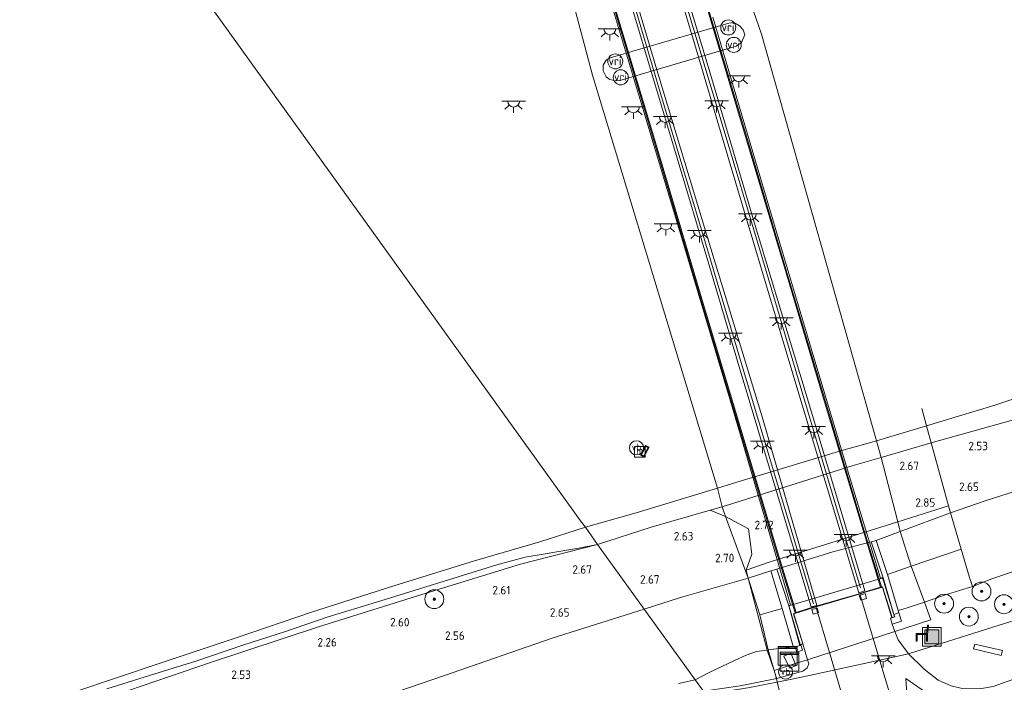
# Model space of a CAD drawing. Extents: x 130905 to 137824, y 412333 to 417928.
# Tile 249 of 256: x 136286 to 136494, y 416242 to 416383. Entities that reach past the tile are written whole.
import ezdxf
from ezdxf.enums import TextEntityAlignment as Align
from ezdxf.lldxf.tags import DXFTag

# ---------------------------------------------------------------- set-up
doc = ezdxf.new("R2010")
doc.units = 0
for name, color, linetype, lineweight in [('B-ME-BV-GELEIDECONSTRUCTIE_GELEIDERAIL-G', 210, 'BV-GELEIDERAIL', 18), ('B-ME-GR-BOOM-S', 90, 'Continuous', 25), ('B-ME-GR-GRAS-GV', 60, 'Continuous', 13), ('B-ME-GW-TALUD_KRUIN-G', 90, 'Continuous', 18), ('B-ME-GW-TALUD_TEEN-G', 90, 'Continuous', 18), ('B-ME-IE-KUNSTOBJECT-GV', 7, 'Continuous', 18), ('B-ME-IE-MEUBILAIR_WATERWEGMEUBILAIR-S', 150, 'Continuous', 25), ('B-ME-IE-MEUBILAIR_WEGMEUBILAIR-S', 7, 'Continuous', 25), ('B-ME-IE-MEUBILAIR_WEGMEUBILAIR_PARKEERMAATREGEL-G', 7, 'Continuous', 18), ('B-ME-IE-TERREINAFSCHEIDING_KUNSTMATIG_HEKWERK-G', 20, 'IE-TERREINAFSCHEIDING-KUNSTMATIG', 18), ('B-ME-IE-TERREINAFSCHEIDING_KUNSTMATIG_MUUR-G', 90, 'IE-TERREINAFSCHEIDING-KUNSTMATIG-DICHT', 18), ('B-ME-IE-TERREINAFSCHEIDING_KUNSTMATIG_MUUR-GV', 90, 'Continuous', 18), ('B-ME-KL-DATA-S', 90, 'Continuous', 25), ('B-ME-KL-ET_LS_OV_LICHTPUNT-S', 190, 'Continuous', 25), ('B-ME-KW-KUNSTWERK_BRUG-GV', 170, 'Continuous', 18), ('B-ME-KW-KUNSTWERK_LANDHOOFD-GV', 170, 'Continuous', 18), ('B-ME-KW-KUNSTWERK_PIJLER-GV', 170, 'Continuous', 18), ('B-ME-OB-BEKLEDING_STEEN-GV', 30, 'Continuous', 18), ('B-ME-OB-OEVERVOORZIENING-G', 7, 'Continuous', 18), ('B-ME-OG-WATER_RIVIER-GV', 130, 'Continuous', 18), ('B-ME-OG-WEG_TRAP-GV', 7, 'Continuous', 18), ('B-ME-VH-VERHARDING_ASFALT-GV', 252, 'Continuous', 18), ('B-ME-VH-VERHARDING_BETON-GV', 252, 'Continuous', 18), ('B-ME-VH-VERHARDING_TEGEL-GV', 252, 'Continuous', 18), ('B-ME-VW-VRI-S', 160, 'Continuous', 25), ('B-ME-WH-WINTERBED-G', 150, 'WH-WINTERBED', 18), ('X-XX-AL-HOOGTELABEL-S', 7, 'Continuous', 25)]:
    doc.layers.add(name, color=color, linetype=linetype, lineweight=lineweight)
doc.styles.add('NLCS-ISO', font='NLCS-ISO.ttf')
doc.styles.add('NLCS-ISO-ANNOTATIVE-T18', font='NLCS-ISO.ttf', dxfattribs={"height": 1.8})
doc.styles.get("Standard").update_dxf_attribs({"font": 'arial.ttf'})
doc.linetypes.add('BV-GELEIDERAIL', pattern='A,10,-3,[108,NLCS.SHX,S=1,R=0,X=0,Y=0],-3', length=16)
doc.linetypes.add('IE-TERREINAFSCHEIDING-KUNSTMATIG', pattern='A,4,[82,NLCS.SHX,S=0.75,R=90,X=0,Y=0],4,-2', length=10)
doc.linetypes.add('IE-TERREINAFSCHEIDING-KUNSTMATIG-DICHT', pattern='A,8,-1,[82,NLCS.SHX,S=0.75,R=90,X=0,Y=0],-1', length=10)
tags = doc.linetypes.add('WH-WINTERBED', pattern='A,6,-3.5,["WB",Standard,S=1.8,R=0,X=-1.5,Y=-0.9],-3.5,6,-3.5,6,-3.5,6,-3.5,6,-3.5', length=51).pattern_tags.tags
tags[6] = DXFTag(74, 10)

# ---------------------------------------------------------------- blocks, each defined once
blk = doc.blocks.new('SAL-HOOGTELABEL-SO')
at = {"color": 0, "linetype": 'ByBlock', "lineweight": -2, "style": 'NLCS-ISO-ANNOTATIVE-T18'}
blk.add_attdef('HOOGTE', text='', height=1.8, dxfattribs=at).set_placement((2.79, 0), align=Align.RIGHT)
blk = doc.blocks.new('SIE-WEG_ZITBANK-SO')
at = {"color": 0, "linetype": 'ByBlock', "lineweight": 18}
blk.add_lwpolyline([(-0.91, -1.63), (-0.91, -0.2), (1.09, -0.2), (1.09, -1.63), (1.29, -1.63), (1.29, -0.21), (1.54, 1.78), (1.33, 1.78), (1.11, 0), (-1.11, 0), (-1.11, -1.63)], close=True, dxfattribs=at)
blk = doc.blocks.new('SGR-BOOM_01-SO')
at = {"linetype": 'ByBlock', "lineweight": 18}
h = blk.add_hatch(color=0, dxfattribs=at)
h.dxf.hatch_style = 1
edge = h.paths.add_edge_path()
edge.add_arc((0, 0), 0.25, 0, 360)
at = {"color": 0, "linetype": 'ByBlock', "lineweight": 18}
for radius in [2, 0.25]:
    blk.add_circle((0, 0), radius, dxfattribs=at)
blk = doc.blocks.new('SKL-DATA_KAST-SO')
at = {"color": 0, "linetype": 'ByBlock', "lineweight": 18}
for points in [[(-2, 2), (2, 2), (2, 1.68), (-2, 1.68)], [(-2, 1.52), (2, 1.52), (2, -2), (-2, -2)]]:
    blk.add_lwpolyline(points, close=True, dxfattribs=at)
blk = doc.blocks.new('SIE-WEG_AFVALBAK-SO')
at = {"linetype": 'ByBlock', "lineweight": 18}
h = blk.add_hatch(color=0, dxfattribs=at)
h.dxf.hatch_style = 1
h.paths.add_polyline_path([(-1.5, -1.5), (1.5, -1.5), (1.5, 1.5), (-1.5, 1.5)])
at = {"color": 0, "linetype": 'ByBlock', "lineweight": 18}
for points in [[(-2, -2), (2, -2), (2, 2), (-2, 2)], [(-1.5, -1.5), (1.5, -1.5), (1.5, 1.5), (-1.5, 1.5)]]:
    blk.add_lwpolyline(points, close=True, dxfattribs=at)
blk = doc.blocks.new('SIE-WATER_MEERPAAL-SO')
at = {"color": 0, "linetype": 'ByBlock', "lineweight": 18}
blk.add_lwpolyline([(-1.12, -1.12), (1.12, -1.12), (1.12, 1.12), (-1.12, 1.12)], close=True, dxfattribs=at)
at = {"color": 0, "linetype": 'ByBlock', "lineweight": 18, "style": 'NLCS-ISO'}
blk.add_text('m', height=1.5, dxfattribs=at).set_placement((0, 0.28), align=Align.MIDDLE_CENTER)
blk = doc.blocks.new('SKL-ET_OV_LICHTPUNT-SO')
at = {"color": 0, "linetype": 'ByBlock', "lineweight": 18}
for points in [[(-1.25, 0), (-2.5, 0)], [(1.25, 0), (2.5, 0)], [(-0.92, -0.85), (-1.83, -1.7)], [(0, -1.25), (0, -2.5)], [(0.92, -0.85), (1.83, -1.7)]]:
    blk.add_lwpolyline(points, dxfattribs=at)
blk.add_lwpolyline([(0, 0), (1.25, 0, -1), (-1.25, 0)], format="xyb", close=True, dxfattribs=at)
blk = doc.blocks.new('SIE-WEG_PAAL_VERKEERSBORD-SO')
at = {"color": 0, "linetype": 'ByBlock', "lineweight": 18}
blk.add_circle((0, 0), 1.5, dxfattribs=at)
at = {"color": 0, "linetype": 'ByBlock', "lineweight": 18, "style": 'NLCS-ISO'}
blk.add_text('vb', height=1.5, dxfattribs=at).set_placement((0, 0.13), align=Align.MIDDLE_CENTER)
blk = doc.blocks.new('SKL-VRI_PAAL-SO')
at = {"lineweight": 18}
blk.add_circle((0, 0), 1.59, dxfattribs=at)
at = {"lineweight": 18, "style": 'NLCS-ISO'}
blk.add_text('vri', height=1.8, dxfattribs=at).set_placement((-0.06, 0.08), align=Align.MIDDLE_CENTER)

msp = doc.modelspace()

# ---------------------------------------------------------------- linework, layer by layer
at = {"layer": 'B-ME-BV-GELEIDECONSTRUCTIE_GELEIDERAIL-G'}
for points in [[(136463.555, 416261.135, 11.752), (136466.397, 416251.684, 11.764)], [(136454.255, 416258.465, 11.764), (136457.169, 416248.712, 11.764)], [(136466.397, 416251.684, 11.764), (136467.981, 416246.223, 11.689), (136470.93, 416236.463, 11.677), (136474.462, 416224.861, 11.689), (136478.23, 416212.128, 11.677), (136481.681, 416200.351, 11.677)], [(136457.169, 416248.712, 11.764), (136462.811, 416229.607, 11.577), (136466.599, 416216.6, 11.627), (136470.694, 416202.495, 11.639), (136472.255, 416196.955, 11.602)]]:
    msp.add_polyline3d(points, dxfattribs=at)
at = {"layer": 'B-ME-GR-GRAS-GV'}
for points in [[(136502.91, 416284.909, 2.999), (136490.329, 416280.904, 3.034), (136482.745, 416278.259, 2.996), (136482.336, 416279.78, 2.862), (136478.62, 416293.101, 2.413), (136495.587, 416297.829, 2.525)], [(136508.679, 416270.168, 9.375), (136491.481, 416264.3, 9.915), (136487.38, 416262.669, 9.853), (136486.766, 416264.632, 9.433), (136484.995, 416270.591, 6.978), (136482.745, 416278.259, 2.996), (136490.329, 416280.904, 3.034), (136502.91, 416284.909, 2.999)], [(136304.176, 416241.009, 1.814), (136313.234, 416243.881, 1.89), (136323.003, 416246.893, 1.746), (136333.182, 416250.345, 1.74), (136341.809, 416253.069, 1.541), (136350.996, 416256.266, 1.839), (136361.273, 416259.401, 1.539), (136386.751, 416267.3, 1.505), (136392.72, 416268.899, 1.615), (136404.112, 416270.84, 2.277), (136408.047, 416271.579, 2.539), (136391.73, 416267.432, 2.226), (136370.86, 416260.99, 2.076), (136348.993, 416254.151, 2.014), (136326.091, 416246.582, 2.014), (136305.831, 416239.701, 2.026)], [(136305.831, 416239.701, 2.026), (136326.091, 416246.582, 2.014), (136348.993, 416254.151, 2.014), (136370.86, 416260.99, 2.076), (136391.73, 416267.432, 2.226), (136408.047, 416271.579, 2.539), (136417.913, 416257.901, 2.963), (136398.398, 416251.743, 2.697), (136375.646, 416243.842, 2.635), (136350.347, 416235.176, 2.666)], [(136496.963, 416243.374, 10.25), (136491.781, 416241.558, 10.36), (136488.854, 416241.034, 10.485), (136485.207, 416241.111, 10.496), (136482.884, 416241.652, 10.587), (136480.161, 416242.877, 10.587), (136477.191, 416245.215, 10.718), (136473.887, 416248.423, 10.768), (136471.672, 416251.435, 10.919), (136470.991, 416253.164, 10.93), (136478.575, 416255.607, 10.576), (136477.253, 416259.404, 10.358), (136481.878, 416260.981, 10.158), (136487.38, 416262.669, 9.853), (136491.481, 416264.3, 9.915), (136508.679, 416270.168, 9.375)], [(136350.347, 416235.176, 2.666), (136375.646, 416243.842, 2.635), (136398.398, 416251.743, 2.697), (136417.913, 416257.901, 2.963), (136428.678, 416242.922, 9.651), (136425.14, 416242.144, 9.41)], [(136425.14, 416242.144, 9.41), (136428.678, 416242.922, 9.651), (136430.447, 416240.508, 9.816)], [(136494.295, 416228.486, 10.241), (136490.338, 416222.291, 10.346), (136487.816, 416214.759, 10.299), (136485.713, 416205.863, 10.431), (136485.109, 416201.627, 10.568), (136481.263, 416200.195, 10.805), (136478.808, 416208.739, 10.828), (136476.827, 416215.732, 10.731), (136478.198, 416217.57, 10.798), (136475.237, 416227.816, 10.8), (136472.639, 416234.263, 10.742), (136473.602, 416238.875, 10.785), (136473.306, 416243.21, 10.822), (136477.453, 416240.292, 10.742), (136480.054, 416238.829, 10.68), (136484.589, 416237.605, 10.685), (136487.635, 416237.446, 10.667), (136491.146, 416237.806, 10.59), (136493.836, 416238.334, 10.532), (136497.343, 416239.606, 10.272)]]:
    msp.add_polyline3d(points, dxfattribs=at)
for points in [[(136482.336, 416279.78, 2.862), (136471.564, 416276.405, 2.927), (136468.058, 416290.038, 2.466), (136478.62, 416293.101, 2.413)], [(136444.551, 416267.943, 3.09), (136439.479, 416266.134, 3.066), (136440.694, 416269.528, 2.89), (136439.983, 416274.906, 2.703), (136435.154, 416277.528, 2.706), (136434.423, 416279.532, 2.641), (136462.174, 416288.333, 2.466), (136468.058, 416290.038, 2.466), (136471.564, 416276.405, 2.927)], [(136434.423, 416279.532, 2.641), (136435.154, 416277.528, 2.706), (136431.892, 416278.83, 2.59)], [(136482.745, 416278.259, 2.996), (136472.091, 416274.354, 2.988), (136471.564, 416276.405, 2.927), (136482.336, 416279.78, 2.862)], [(136425.626, 416260.351, 2.961), (136417.913, 416257.901, 2.963), (136408.047, 416271.579, 2.539), (136419.361, 416275.256, 2.518), (136431.892, 416278.83, 2.59), (136435.154, 416277.528, 2.706), (136439.926, 416264.453, 3.128)], [(136439.479, 416266.134, 3.066), (136439.926, 416264.453, 3.128), (136435.154, 416277.528, 2.706), (136439.983, 416274.906, 2.703), (136440.694, 416269.528, 2.89)], [(136444.71, 416265.996, 3.246), (136439.926, 416264.453, 3.128), (136439.479, 416266.134, 3.066), (136444.551, 416267.943, 3.09), (136471.564, 416276.405, 2.927), (136472.091, 416274.354, 2.988), (136467.046, 416272.429, 2.988), (136465.989, 416272.132, 3.008), (136457.839, 416270.067, 3.053), (136445.959, 416266.345, 3.166)], [(136481.878, 416260.981, 10.158), (136477.253, 416259.404, 10.358), (136474.409, 416267.028, 6.909), (136484.995, 416270.591, 6.978), (136486.766, 416264.632, 9.433), (136487.38, 416262.669, 9.853)], [(136473.396, 416258.138, 10.566), (136471.652, 416257.62, 10.808), (136469.401, 416265.256, 6.909), (136474.409, 416267.028, 6.909), (136477.253, 416259.404, 10.358)], [(136431.644, 416244.509, 9.44), (136428.678, 416242.922, 9.651), (136417.913, 416257.901, 2.963), (136425.626, 416260.351, 2.961), (136439.926, 416264.453, 3.128), (136443.911, 416249.231, 10.457), (136441.689, 416248.903, 10.127), (136439.49, 416248.184, 9.864), (136436.993, 416247.016, 9.589)], [(136444.187, 416249.27, 10.489), (136443.911, 416249.231, 10.457), (136439.926, 416264.453, 3.128), (136442.403, 416256.711, 6.768)], [(136447.521, 416249.746, 10.869), (136444.187, 416249.27, 10.489), (136442.403, 416256.711, 6.768), (136447.082, 416258.045, 6.643), (136449.436, 416250.074, 10.602), (136448.916, 416249.971, 10.78)], [(136478.575, 416255.607, 10.576), (136470.991, 416253.164, 10.93), (136470.366, 416254.749, 10.94), (136472.357, 416255.354, 10.849), (136471.793, 416257.09, 10.826), (136471.652, 416257.62, 10.808), (136473.396, 416258.138, 10.566), (136477.253, 416259.404, 10.358)], [(136451.52, 416250.538, 10.871), (136452.483, 416247.202, 10.828), (136449.874, 416246.362, 10.791), (136448.966, 416248.584, 10.766), (136447.476, 416247.918, 10.778), (136448.43, 416245.897, 10.77), (136445.39, 416244.918, 10.726), (136444.187, 416249.27, 10.489), (136447.521, 416249.746, 10.869), (136448.916, 416249.971, 10.78), (136449.436, 416250.074, 10.602), (136449.902, 416249.932, 10.739), (136450.22, 416248.815, 10.807), (136451.443, 416249.246, 10.839), (136451.06, 416250.373, 10.836)], [(136487.637, 416249.478, 10.352), (136493.439, 416248.096, 10.352), (136493.781, 416249.155, 10.352), (136487.891, 416250.471, 10.352)], [(136438.196, 416241.67, 9.88), (136430.447, 416240.508, 9.816), (136428.678, 416242.922, 9.651), (136431.644, 416244.509, 9.44), (136436.993, 416247.016, 9.589), (136439.49, 416248.184, 9.864), (136441.689, 416248.903, 10.127), (136443.911, 416249.231, 10.457), (136445.39, 416244.918, 10.726), (136445.798, 416243.742, 10.682), (136445.971, 416243.213, 10.507)], [(136444.187, 416249.27, 10.489), (136445.39, 416244.918, 10.726), (136443.911, 416249.231, 10.457)], [(136452.405, 416245.482, 10.739), (136451.501, 416244.776, 10.718), (136445.971, 416243.213, 10.507), (136445.798, 416243.742, 10.682), (136445.39, 416244.918, 10.726), (136448.43, 416245.897, 10.77), (136448.708, 416245.38, 10.77), (136450.05, 416246.003, 10.77), (136449.874, 416246.362, 10.791), (136452.483, 416247.202, 10.828), (136452.733, 416246.334, 10.798)]]:
    msp.add_polyline3d(points, close=True, dxfattribs=at)
at = {"layer": 'B-ME-GW-TALUD_KRUIN-G'}
for points in [[(136487.38, 416262.669, 9.853), (136491.481, 416264.3, 9.915), (136508.679, 416270.168, 9.375), (136527.486, 416276.394, 8.814), (136544.902, 416281.814, 8.34), (136562.443, 416287.111, 7.815), (136581.582, 416292.679, 7.554), (136595.495, 416296.663, 7.386), (136608.177, 416299.889, 7.338), (136621.794, 416303.175, 7.304), (136645.961, 416308.786, 7.293), (136672.231, 416314.853, 7.221), (136689.992, 416318.9, 6.891), (136711.708, 416324.216, 6.999), (136729.101, 416328.304, 6.96), (136755.765, 416334.477, 7.049), (136783.241, 416340.583, 7.041), (136805.777, 416345.58, 7.049), (136811.711, 416346.939, 6.942)], [(136516.828, 416304.544, 2.43), (136513.892, 416303.609, 2.503), (136505.27, 416300.836, 2.511), (136495.587, 416297.829, 2.525), (136478.62, 416293.101, 2.413), (136468.058, 416290.038, 2.466)], [(136434.423, 416279.532, 2.641), (136462.174, 416288.333, 2.466), (136468.058, 416290.038, 2.466)], [(136408.047, 416271.579, 2.539), (136419.361, 416275.256, 2.518), (136431.892, 416278.83, 2.59), (136434.423, 416279.532, 2.641)], [(136408.047, 416271.579, 2.539), (136391.73, 416267.432, 2.226), (136370.86, 416260.99, 2.076), (136348.993, 416254.151, 2.014), (136326.091, 416246.582, 2.014), (136305.831, 416239.701, 2.026), (136283.828, 416232.03, 1.939), (136259.571, 416223.578, 1.901), (136239.897, 416216.13, 2.051), (136228.308, 416211.812, 2.039), (136205.787, 416203.647, 2.026), (136180.963, 416194.683, 2.026), (136157.476, 416185.939, 2.014), (136132.899, 416176.755, 2.089), (136113.245, 416168.981, 2.189), (136088.694, 416159.215, 2.139), (136066.414, 416149.61, 2.014), (136052.128, 416143.263, 1.976)], [(136487.38, 416262.669, 9.853), (136481.878, 416260.981, 10.158), (136477.253, 416259.404, 10.358)], [(136477.253, 416259.404, 10.358), (136473.396, 416258.138, 10.566), (136471.652, 416257.62, 10.808)], [(136443.911, 416249.231, 10.457), (136444.187, 416249.27, 10.489), (136447.521, 416249.746, 10.869), (136448.916, 416249.971, 10.78), (136449.436, 416250.074, 10.602)], [(136443.911, 416249.231, 10.457), (136441.689, 416248.903, 10.127), (136439.49, 416248.184, 9.864), (136436.993, 416247.016, 9.589), (136431.644, 416244.509, 9.44), (136428.678, 416242.922, 9.651)], [(136428.678, 416242.922, 9.651), (136425.14, 416242.144, 9.41)]]:
    msp.add_polyline3d(points, dxfattribs=at)
at = {"layer": 'B-ME-GW-TALUD_TEEN-G'}
for points in [[(136754.224, 416346.445, 3.197), (136749.737, 416346.012, 2.998), (136745.595, 416345.253, 2.932), (136735.125, 416343.737, 2.973), (136711.999, 416338.219, 2.932), (136689.87, 416332.976, 2.988), (136670.567, 416328.461, 2.949), (136652.784, 416324.355, 3.039), (136636.756, 416320.874, 2.946), (136620.694, 416317.159, 3.03), (136603.662, 416312.984, 2.973), (136587.313, 416308.864, 2.994), (136576.13, 416306.296, 2.905), (136562.13, 416302.043, 2.944), (136544.425, 416296.188, 2.874), (136526.854, 416291.209, 2.952), (136516.263, 416288.334, 2.958), (136502.91, 416284.909, 2.999), (136490.329, 416280.904, 3.034), (136482.745, 416278.259, 2.996)], [(136472.091, 416274.354, 2.988), (136482.745, 416278.259, 2.996)], [(136467.046, 416272.429, 2.988), (136472.091, 416274.354, 2.988)], [(136465.989, 416272.132, 3.008), (136457.839, 416270.067, 3.053), (136445.959, 416266.345, 3.166)], [(136439.926, 416264.453, 3.128), (136425.626, 416260.351, 2.961), (136417.913, 416257.901, 2.963)], [(136439.926, 416264.453, 3.128), (136444.71, 416265.996, 3.246)], [(136417.913, 416257.901, 2.963), (136398.398, 416251.743, 2.697), (136375.646, 416243.842, 2.635), (136350.347, 416235.176, 2.666), (136321.415, 416224.995, 2.73), (136299.778, 416218.055, 2.751), (136278.394, 416210.417, 2.771), (136268.6, 416206.904, 2.721), (136246.849, 416199.081, 2.684), (136217.18, 416188.829, 2.691), (136189.523, 416179.007, 2.651), (136166.103, 416169.681, 2.647), (136139.702, 416159.988, 2.57), (136119.483, 416151.788, 2.553), (136088.71, 416139.397, 2.63), (136069.269, 416132.637, 2.536), (136062.25, 416129.991, 2.598)]]:
    msp.add_polyline3d(points, dxfattribs=at)
at = {"layer": 'B-ME-IE-KUNSTOBJECT-GV'}
msp.add_polyline3d([(136493.781, 416249.155, 10.352), (136493.439, 416248.096, 10.352), (136487.637, 416249.478, 10.352), (136487.891, 416250.471, 10.352)], close=True, dxfattribs=at)
at = {"layer": 'B-ME-IE-MEUBILAIR_WEGMEUBILAIR_PARKEERMAATREGEL-G'}
msp.add_polyline3d([(136445.798, 416243.742, 10.682), (136446.481, 416240.758, 10.552)], dxfattribs=at)
at = {"layer": 'B-ME-IE-TERREINAFSCHEIDING_KUNSTMATIG_HEKWERK-G'}
for points in [[(136310.962, 416788.766, 8.788), (136316.747, 416769.249, 8.963), (136321.788, 416752.374, 9.1), (136327.092, 416734.606, 9.4), (136335.99, 416704.643, 9.676), (136345.151, 416673.903, 10.025), (136353.789, 416645.174, 10.288), (136361.482, 416619.387, 10.538), (136369.142, 416593.611, 10.8), (136377.154, 416566.874, 10.913), (136385.199, 416539.954, 11.038), (136393.733, 416511.147, 11.238), (136401.011, 416486.858, 11.376), (136409.218, 416459.195, 11.538), (136419.002, 416426.178, 11.65), (136428.018, 416396.613, 11.313), (136432.227, 416382.563, 11.313), (136439.57, 416358.023, 11.238), (136448.127, 416329.17, 11.201), (136456.084, 416302.547, 10.988), (136464.217, 416275.388, 10.976), (136468.13, 416262.633, 11.04)], [(136292.685, 416783.336, 8.837), (136298.47, 416763.819, 9.012), (136303.512, 416746.943, 9.15), (136308.816, 416729.176, 9.449), (136317.713, 416699.213, 9.724), (136326.875, 416668.472, 10.074), (136335.513, 416639.744, 10.337), (136343.206, 416613.957, 10.587), (136350.865, 416588.181, 10.85), (136358.878, 416561.443, 10.962), (136366.922, 416534.524, 11.087), (136375.457, 416505.717, 11.287), (136382.735, 416481.428, 11.424), (136390.942, 416453.765, 11.587), (136400.726, 416420.747, 11.7), (136409.742, 416391.182, 11.362), (136413.95, 416377.133, 11.362), (136421.294, 416352.592, 11.287), (136429.851, 416323.74, 11.25), (136437.808, 416297.117, 11.037), (136445.941, 416269.956, 11.024), (136449.866, 416257.115, 11.054)], [(136482.745, 416278.259, 2.996), (136482.336, 416279.78, 2.862), (136478.62, 416293.101, 2.413), (136477.647, 416296.705, 1), (136477.086, 416298.846, 1), (136476.688, 416300.365, 1)], [(136471.564, 416276.405, 2.927), (136482.336, 416279.78, 2.862)], [(136482.745, 416278.259, 2.996), (136484.995, 416270.591, 6.978)], [(136471.564, 416276.405, 2.927), (136444.551, 416267.943, 3.09), (136439.479, 416266.134, 3.066), (136439.926, 416264.453, 3.128)], [(136484.995, 416270.591, 6.978), (136486.766, 416264.632, 9.433), (136487.38, 416262.669, 9.853)], [(136442.403, 416256.711, 6.768), (136439.926, 416264.453, 3.128)], [(136445.39, 416244.918, 10.726), (136444.187, 416249.27, 10.489), (136442.403, 416256.711, 6.768)], [(136445.798, 416243.742, 10.682), (136445.39, 416244.918, 10.726)]]:
    msp.add_polyline3d(points, dxfattribs=at)
msp.add_polyline3d([(136417.806, 416290.351, 4.752), (136417.31, 416290.596, 4.773), (136418.276, 416292.358, 4.751), (136418.777, 416292.12, 4.665)], close=True, dxfattribs=at)
at = {"layer": 'B-ME-IE-TERREINAFSCHEIDING_KUNSTMATIG_MUUR-G'}
for points in [[(136463.686, 416262.444, 12.025), (136460.058, 416274.61, 12.012), (136451.701, 416302.643, 12.116), (136443.344, 416330.676, 12.219), (136433.566, 416363.399, 12.303), (136423.789, 416396.122, 12.387), (136416.823, 416419.402, 12.299), (136409.857, 416442.682, 12.211), (136403.584, 416463.748, 12.159), (136397.312, 416484.815, 12.106)], [(136387.208, 416481.763, 12.154), (136391.319, 416467.789, 12.133), (136401.128, 416435.142, 12.275), (136410.938, 416402.495, 12.417), (136422.003, 416364.956, 12.33), (136430.502, 416336.597, 12.236), (136439.002, 416308.239, 12.141), (136446.366, 416283.634, 12.118), (136453.731, 416259.029, 12.094)]]:
    msp.add_polyline3d(points, dxfattribs=at)
at = {"layer": 'B-ME-IE-TERREINAFSCHEIDING_KUNSTMATIG_MUUR-GV'}
for points in [[(136464.62, 416261.761, 11.143), (136463.35, 416261.347, 11.122), (136456.423, 416284.284, 11.166), (136449.551, 416306.992, 11.211), (136442.732, 416329.912, 11.264), (136435.912, 416352.832, 11.318), (136429.093, 416375.753, 11.371), (136422.274, 416398.673, 11.424), (136415.825, 416420.27, 11.358), (136409.377, 416441.867, 11.292), (136402.928, 416463.464, 11.227), (136396.48, 416485.061, 11.161), (136397.717, 416485.418, 11.124), (136403.82, 416465.063, 11.215), (136410.806, 416441.722, 11.31), (136417.793, 416418.382, 11.406), (136424.829, 416394.896, 11.405), (136431.865, 416371.411, 11.404), (136441.202, 416339.846, 11.346), (136447.247, 416319.725, 11.271), (136453.292, 416299.604, 11.196)], [(136454.456, 416258.699, 11.136), (136453.279, 416258.365, 11.136), (136445.737, 416283.5, 11.166), (136438.252, 416308.521, 11.196), (136431.569, 416330.936, 11.249), (136424.886, 416353.352, 11.302), (136418.203, 416375.767, 11.356), (136411.52, 416398.183, 11.409), (136405.229, 416419.146, 11.326), (136398.938, 416440.11, 11.243), (136392.648, 416461.073, 11.16), (136386.357, 416482.037, 11.077), (136387.652, 416482.372, 11.101), (136396.241, 416454.235, 11.248), (136403.187, 416430.74, 11.341), (136410.134, 416407.245, 11.434), (136420.978, 416370.657, 11.409), (136432.031, 416334.269, 11.295), (136443.084, 416297.881, 11.181), (136448.748, 416278.364, 11.158)], [(136418.213, 416292.554, 1), (136418.985, 416292.187, 1), (136417.869, 416290.153, 1), (136417.103, 416290.531, 1)], [(136417.241, 416290.574, 4.775), (136417.827, 416290.285, 4.75), (136418.846, 416292.142, 4.663), (136418.255, 416292.423, 4.75)]]:
    msp.add_polyline3d(points, close=True, dxfattribs=at)
at = {"layer": 'B-ME-KW-KUNSTWERK_BRUG-GV'}
msp.add_polyline3d([(136432.432, 416383.241, 11.056), (136438.649, 416362.284, 10.992), (136444.866, 416341.327, 10.928), (136453.283, 416313.07, 10.865), (136461.701, 416284.814, 10.802), (136467.92, 416264.476, 10.717), (136468.38, 416264.607, 10.717), (136470.73, 416256.763, 10.823), (136470.907, 416256.296, 10.895), (136470.378, 416256.158, 10.899), (136468.353, 416262.648, 11.033), (136464.671, 416261.528, 11.102), (136463.394, 416261.12, 11.115), (136454.011, 416258.403, 11.136), (136449.514, 416256.944, 11.043), (136451.457, 416250.574, 10.871), (136450.901, 416250.437, 10.836), (136448.545, 416258.703, 11.026), (136448.848, 416258.788, 11.026), (136442.528, 416280.374, 11.102), (136436.209, 416301.96, 11.179), (136426.5, 416334.327, 11.276), (136416.792, 416366.695, 11.374), (136409.192, 416392.135, 11.326)], dxfattribs=at)
at = {"layer": 'B-ME-KW-KUNSTWERK_LANDHOOFD-GV'}
msp.add_polyline3d([(136468.466, 416264.559, 7.032), (136470.777, 416256.781, 10.823), (136470.973, 416256.262, 10.895), (136470.345, 416256.098, 10.899), (136468.32, 416262.585, 11.033), (136464.686, 416261.48, 11.102), (136463.409, 416261.072, 11.115), (136454.026, 416258.355, 11.136), (136449.576, 416256.912, 11.043), (136451.52, 416250.538, 10.871), (136451.06, 416250.373, 10.836), (136450.855, 416250.229, 10.836), (136448.514, 416258.578, 7.065)], close=True, dxfattribs=at)
at = {"layer": 'B-ME-KW-KUNSTWERK_PIJLER-GV'}
msp.add_polyline3d([(136412.741, 416369.795, 0.549), (136411.893, 416369.731, 0.549), (136410.635, 416370.039, 0.549), (136409.83, 416370.58, 0.549), (136409.258, 416371.879, 0.549), (136409.25, 416373.042, 0.549), (136409.866, 416374.133, 0.549), (136410.693, 416374.65, 0.549), (136435.837, 416381.989, 0.549), (136436.289, 416382.072, 0.549), (136436.902, 416382.078, 0.549), (136438.096, 416381.407, 0.549), (136438.84, 416380.589, 0.549), (136439.205, 416379.463, 0.549), (136438.533, 416377.907, 0.549), (136437.397, 416377.131, 0.549)], close=True, dxfattribs=at)
at = {"layer": 'B-ME-OB-BEKLEDING_STEEN-GV'}
for points in [[(136495.587, 416297.829, 2.525), (136478.62, 416293.101, 2.413), (136477.647, 416296.705, 1), (136480.7, 416297.596, 1), (136491.906, 416301.013, 1), (136502.223, 416304.451, 1), (136511.484, 416307.091, 1), (136512.733, 416307.728, 1), (136514.042, 416308.706, 1), (136516.084, 416307.785, 1.371), (136516.459, 416306.22, 1.952), (136516.828, 416304.544, 2.43), (136513.892, 416303.609, 2.503), (136505.27, 416300.836, 2.511)], [(136478.62, 416293.101, 2.413), (136468.058, 416290.038, 2.466), (136467.093, 416293.52, 1), (136477.647, 416296.705, 1)], [(136462.174, 416288.333, 2.466), (136434.423, 416279.532, 2.641), (136433.425, 416283.482, 1), (136436.619, 416284.487, 1), (136459.731, 416291.465, 1), (136463.095, 416292.404, 1), (136467.093, 416293.52, 1), (136468.058, 416290.038, 2.466)], [(136419.361, 416275.256, 2.518), (136408.047, 416271.579, 2.539), (136405.455, 416275.235, 1), (136416.236, 416278.326, 1), (136433.425, 416283.482, 1), (136434.423, 416279.532, 2.641), (136431.892, 416278.83, 2.59)], [(136484.995, 416270.591, 6.978), (136474.409, 416267.028, 6.909), (136472.091, 416274.354, 2.988), (136482.745, 416278.259, 2.996)], [(136474.409, 416267.028, 6.909), (136469.401, 416265.256, 6.909), (136467.046, 416272.429, 2.988), (136472.091, 416274.354, 2.988)], [(136468.466, 416264.559, 7.032), (136448.514, 416258.578, 7.065), (136445.959, 416266.345, 3.166), (136457.839, 416270.067, 3.053), (136465.989, 416272.132, 3.008)], [(136447.082, 416258.045, 6.643), (136442.403, 416256.711, 6.768), (136439.926, 416264.453, 3.128), (136444.71, 416265.996, 3.246)]]:
    msp.add_polyline3d(points, close=True, dxfattribs=at)
msp.add_polyline3d([(136297.167, 416240.297, 1), (136315.651, 416246.516, 1), (136331.754, 416251.919, 1), (136347.481, 416257.282, 1), (136364.931, 416262.829, 1), (136382.002, 416268.164, 1), (136395.816, 416272.147, 1), (136405.455, 416275.235, 1), (136408.047, 416271.579, 2.539), (136404.112, 416270.84, 2.277), (136392.72, 416268.899, 1.615), (136386.751, 416267.3, 1.505), (136361.273, 416259.401, 1.539), (136350.996, 416256.266, 1.839), (136341.809, 416253.069, 1.541), (136333.182, 416250.345, 1.74), (136323.003, 416246.893, 1.746), (136313.234, 416243.881, 1.89), (136304.176, 416241.009, 1.814)], dxfattribs=at)
at = {"layer": 'B-ME-OB-OEVERVOORZIENING-G'}
for points in [[(136411.893, 416369.731, 0.549), (136410.635, 416370.039, 0.549), (136409.83, 416370.58, 0.549), (136409.258, 416371.879, 0.549), (136409.25, 416373.042, 0.549), (136409.866, 416374.133, 0.549), (136410.693, 416374.65, 0.549), (136435.837, 416381.989, 0.549), (136436.289, 416382.072, 0.549), (136436.902, 416382.078, 0.549), (136438.096, 416381.407, 0.549), (136438.84, 416380.589, 0.549), (136439.205, 416379.463, 0.549), (136438.533, 416377.907, 0.549), (136437.397, 416377.131, 0.549), (136412.741, 416369.795, 0.549)], [(136417.869, 416290.153, 1), (136417.103, 416290.531, 1), (136418.213, 416292.554, 1), (136418.985, 416292.187, 1)]]:
    msp.add_polyline3d(points, close=True, dxfattribs=at)
for points in [[(136467.093, 416293.52, 1), (136477.647, 416296.705, 1), (136480.7, 416297.596, 1), (136491.906, 416301.013, 1), (136502.223, 416304.451, 1), (136511.484, 416307.091, 1), (136512.733, 416307.728, 1), (136514.042, 416308.706, 1)], [(136467.093, 416293.52, 1), (136463.095, 416292.404, 1), (136459.731, 416291.465, 1), (136436.619, 416284.487, 1), (136433.425, 416283.482, 1)], [(136433.425, 416283.482, 1), (136416.236, 416278.326, 1), (136405.455, 416275.235, 1)], [(136405.455, 416275.235, 1), (136395.816, 416272.147, 1), (136382.002, 416268.164, 1), (136364.931, 416262.829, 1), (136347.481, 416257.282, 1), (136331.754, 416251.919, 1), (136315.651, 416246.516, 1), (136297.167, 416240.297, 1), (136282.484, 416235.412, 1), (136270.234, 416230.999, 1), (136261.121, 416227.769, 1), (136244.158, 416221.92, 1), (136225.521, 416215.315, 1), (136205.244, 416207.887, 1), (136185.893, 416200.653, 1), (136169.024, 416194.085, 1), (136152.048, 416187.743, 1), (136130.389, 416179.201, 1), (136111.721, 416171.675, 1), (136092.306, 416163.819, 1), (136072.489, 416155.74, 1), (136060.901, 416150.608, 1), (136049.908, 416146.091, 1)]]:
    msp.add_polyline3d(points, dxfattribs=at)
at = {"layer": 'B-ME-OG-WATER_RIVIER-GV'}
for points in [[(136502.223, 416304.451, 1), (136491.906, 416301.013, 1), (136480.7, 416297.596, 1), (136477.647, 416296.705, 1), (136467.093, 416293.52, 1), (136442.719, 416379.669, 1), (136411.068, 416470.878, 1), (136417.249, 416472.898, 1), (136438.847, 416479.251, 1), (136463.604, 416485.696, 1), (136484.944, 416491.299, 1), (136508.41, 416497.542, 1)], [(136284.826, 416425.204, 1), (136294.998, 416428.927, 1), (136404.457, 416276.624, 1), (136405.455, 416275.235, 1), (136395.816, 416272.147, 1), (136382.002, 416268.164, 1), (136364.931, 416262.829, 1), (136347.481, 416257.282, 1), (136331.754, 416251.919, 1), (136315.651, 416246.516, 1), (136297.167, 416240.297, 1)]]:
    msp.add_polyline3d(points, dxfattribs=at)
for points in [[(136411.068, 416470.878, 1), (136442.719, 416379.669, 1), (136467.093, 416293.52, 1), (136463.095, 416292.404, 1), (136459.731, 416291.465, 1), (136436.619, 416284.487, 1), (136433.425, 416283.482, 1), (136406.958, 416370.955, 1), (136382.976, 416461.137, 1)], [(136406.958, 416370.955, 1), (136433.425, 416283.482, 1), (136416.236, 416278.326, 1), (136405.455, 416275.235, 1), (136404.457, 416276.624, 1), (136294.998, 416428.927, 1), (136312.654, 416435.336, 1), (136329.188, 416441.487, 1), (136344.223, 416447.109, 1), (136364.021, 416454.597, 1), (136382.976, 416461.137, 1)], [(136410.635, 416370.039, 0.549), (136411.893, 416369.731, 0.549), (136412.741, 416369.795, 0.549), (136437.397, 416377.131, 0.549), (136438.533, 416377.907, 0.549), (136439.205, 416379.463, 0.549), (136438.84, 416380.589, 0.549), (136438.096, 416381.407, 0.549), (136436.902, 416382.078, 0.549), (136436.289, 416382.072, 0.549), (136435.837, 416381.989, 0.549), (136410.693, 416374.65, 0.549), (136409.866, 416374.133, 0.549), (136409.25, 416373.042, 0.549), (136409.258, 416371.879, 0.549), (136409.83, 416370.58, 0.549)], [(136417.103, 416290.531, 1), (136417.869, 416290.153, 1), (136418.985, 416292.187, 1), (136418.213, 416292.554, 1)]]:
    msp.add_polyline3d(points, close=True, dxfattribs=at)
at = {"layer": 'B-ME-OG-WEG_TRAP-GV'}
for points in [[(136471.793, 416257.09, 10.826), (136470.777, 416256.781, 10.823), (136468.466, 416264.559, 7.032), (136465.989, 416272.132, 3.008), (136467.046, 416272.429, 2.988), (136469.401, 416265.256, 6.909), (136471.652, 416257.62, 10.808)], [(136450.855, 416250.229, 10.836), (136449.902, 416249.932, 10.739), (136449.436, 416250.074, 10.602), (136447.082, 416258.045, 6.643), (136444.71, 416265.996, 3.246), (136445.959, 416266.345, 3.166), (136448.514, 416258.578, 7.065)]]:
    msp.add_polyline3d(points, close=True, dxfattribs=at)
at = {"layer": 'B-ME-VH-VERHARDING_ASFALT-GV'}
for points in [[(136396.48, 416485.061, 11.161), (136402.928, 416463.464, 11.227), (136409.377, 416441.867, 11.292), (136415.825, 416420.27, 11.358), (136422.274, 416398.673, 11.424), (136429.093, 416375.753, 11.371), (136435.912, 416352.832, 11.318), (136442.732, 416329.912, 11.264), (136449.551, 416306.992, 11.211), (136456.423, 416284.284, 11.166), (136463.35, 416261.347, 11.122), (136464.62, 416261.761, 11.143), (136453.292, 416299.604, 11.196), (136447.247, 416319.725, 11.271), (136441.202, 416339.846, 11.346), (136431.865, 416371.411, 11.404), (136424.829, 416394.896, 11.405), (136417.793, 416418.382, 11.406), (136410.806, 416441.722, 11.31), (136403.82, 416465.063, 11.215), (136397.717, 416485.418, 11.124)], [(136396.241, 416454.235, 11.248), (136387.652, 416482.372, 11.101), (136386.357, 416482.037, 11.077), (136392.648, 416461.073, 11.16), (136398.938, 416440.11, 11.243), (136405.229, 416419.146, 11.326), (136411.52, 416398.183, 11.409), (136418.203, 416375.767, 11.356), (136424.886, 416353.352, 11.302), (136431.569, 416330.936, 11.249), (136438.252, 416308.521, 11.196), (136445.737, 416283.5, 11.166), (136453.279, 416258.365, 11.136), (136454.456, 416258.699, 11.136), (136448.748, 416278.364, 11.158), (136443.084, 416297.881, 11.181), (136432.031, 416334.269, 11.295), (136420.978, 416370.657, 11.409), (136410.134, 416407.245, 11.434), (136403.187, 416430.74, 11.341)], [(136468.32, 416262.585, 11.033), (136470.345, 416256.098, 10.899), (136470.072, 416255.97, 10.899), (136470.366, 416254.749, 10.94), (136470.991, 416253.164, 10.93), (136452.483, 416247.202, 10.828), (136451.52, 416250.538, 10.871), (136449.576, 416256.912, 11.043), (136454.026, 416258.355, 11.136), (136463.409, 416261.072, 11.115), (136464.686, 416261.48, 11.102)], [(136463.444, 416260.804, 11.057), (136463.763, 416259.797, 11.057), (136464.998, 416260.17, 11.057), (136464.692, 416261.211, 11.057)], [(136453.388, 416257.824, 11.057), (136453.707, 416256.817, 11.057), (136454.805, 416257.18, 11.057), (136454.509, 416258.141, 11.057)]]:
    msp.add_polyline3d(points, close=True, dxfattribs=at)
for points in [[(136427.826, 416396.555, 11.313), (136432.035, 416382.506, 11.313), (136439.378, 416357.966, 11.238), (136447.936, 416329.113, 11.2), (136455.892, 416302.49, 10.988), (136464.025, 416275.329, 10.976), (136467.939, 416262.574, 11.04), (136464.656, 416261.576, 11.102), (136463.379, 416261.167, 11.115), (136453.997, 416258.451, 11.136), (136450.058, 416257.173, 11.054), (136446.132, 416270.013, 11.024), (136437.999, 416297.174, 11.037), (136430.043, 416323.797, 11.25), (136421.485, 416352.65, 11.287), (136414.142, 416377.19, 11.362), (136409.933, 416391.239, 11.362)], [(136438.196, 416241.67, 9.88), (136445.971, 416243.213, 10.507), (136451.501, 416244.776, 10.718), (136452.405, 416245.482, 10.739), (136452.733, 416246.334, 10.798), (136452.483, 416247.202, 10.828), (136470.991, 416253.164, 10.93), (136471.672, 416251.435, 10.919), (136473.887, 416248.423, 10.768), (136477.191, 416245.215, 10.718), (136480.161, 416242.877, 10.587), (136482.884, 416241.652, 10.587)], [(136477.453, 416240.292, 10.742), (136473.306, 416243.21, 10.822), (136473.602, 416238.875, 10.785)]]:
    msp.add_polyline3d(points, dxfattribs=at)
at = {"layer": 'B-ME-VH-VERHARDING_BETON-GV'}
for points in [[(136418.255, 416292.423, 4.75), (136418.846, 416292.142, 4.663), (136417.827, 416290.285, 4.75), (136417.241, 416290.574, 4.775)], [(136417.31, 416290.596, 4.773), (136417.806, 416290.351, 4.752), (136418.777, 416292.12, 4.665), (136418.276, 416292.358, 4.751)], [(136418.777, 416292.12, 4.665), (136417.806, 416290.351, 4.752), (136417.31, 416290.596, 4.773), (136418.276, 416292.358, 4.751)], [(136464.998, 416260.17, 11.057), (136463.763, 416259.797, 11.057), (136463.444, 416260.804, 11.057), (136464.692, 416261.211, 11.057)], [(136454.805, 416257.18, 11.057), (136453.707, 416256.817, 11.057), (136453.388, 416257.824, 11.057), (136454.509, 416258.141, 11.057)]]:
    msp.add_polyline3d(points, close=True, dxfattribs=at)
at = {"layer": 'B-ME-VH-VERHARDING_TEGEL-GV'}
for points in [[(136472.357, 416255.354, 10.849), (136470.366, 416254.749, 10.94), (136470.072, 416255.97, 10.899), (136470.345, 416256.098, 10.899), (136470.973, 416256.262, 10.895), (136470.777, 416256.781, 10.823), (136471.793, 416257.09, 10.826)], [(136451.443, 416249.246, 10.839), (136450.22, 416248.815, 10.807), (136449.902, 416249.932, 10.739), (136450.855, 416250.229, 10.836), (136451.06, 416250.373, 10.836)], [(136449.874, 416246.362, 10.791), (136448.43, 416245.897, 10.77), (136447.476, 416247.918, 10.778), (136448.966, 416248.584, 10.766)], [(136450.05, 416246.003, 10.77), (136448.708, 416245.38, 10.77), (136448.43, 416245.897, 10.77), (136449.874, 416246.362, 10.791)]]:
    msp.add_polyline3d(points, close=True, dxfattribs=at)
at = {"layer": 'B-ME-WH-WINTERBED-G'}
for points in [[(136894.438, 416358.566, 7.147), (136857.289, 416351.174, 7.164), (136822.617, 416343.93, 7.17), (136788.011, 416336.412, 7.129), (136753.438, 416328.663, 7.107), (136732.006, 416323.547, 7.059), (136710.574, 416318.432, 7.011), (136696.275, 416313.179, 7.006), (136689.732, 416313.919, 6.797), (136685.149, 416315.456, 7.199), (136679.521, 416314.301, 7.24), (136657.311, 416309.49, 7.246), (136635.102, 416304.68, 7.251), (136604.725, 416297.919, 7.353), (136582.529, 416291.651, 7.581), (136574.863, 416289.18, 7.815), (136570.66, 416281.725, 7.837), (136551.907, 416274.397, 8.412), (136533.154, 416267.07, 8.986), (136512.429, 416260.566, 9.616), (136491.705, 416254.063, 10.245), (136473.887, 416248.423, 10.768), (136453.157, 416243.89, 10.837), (136449.48, 416243.115, 10.647)], [(136449.48, 416243.115, 10.647), (136440.298, 416241.307, 10.153), (136430.942, 416239.826, 9.734)]]:
    msp.add_polyline3d(points, dxfattribs=at)

# ---------------------------------------------------------------- block references
at = {"layer": 'B-ME-GR-BOOM-S'}
for p in [(136489.313, 416261.649, 9.888), (136373.487, 416260.013, 2.036), (136481.387, 416259.064, 10.298), (136494.061, 416258.944, 9.878), (136486.636, 416256.32, 10.228)]:
    msp.add_blockref('SGR-BOOM_01-SO', p, dxfattribs=at)
at = {"layer": 'B-ME-IE-MEUBILAIR_WATERWEGMEUBILAIR-S'}
msp.add_blockref('SIE-WATER_MEERPAAL-SO', (136417.006, 416291.197, 4.662), dxfattribs=at)
at = {"layer": 'B-ME-IE-MEUBILAIR_WEGMEUBILAIR-S'}
for name, p in [('SIE-WEG_PAAL_VERKEERSBORD-SO', (136416.286, 416292.052, 6.243)), ('SIE-WEG_ZITBANK-SO', (136476.576, 416252.731, 10.592)), ('SIE-WEG_AFVALBAK-SO', (136478.8, 416252.042, 10.725)), ('SIE-WEG_PAAL_VERKEERSBORD-SO', (136447.831, 416244.595, 10.581))]:
    msp.add_blockref(name, p, dxfattribs=at)
at = {"layer": 'B-ME-KL-DATA-S'}
for p in [(136448.294, 416248.026, 10.966), (136448.676, 416246.786, 10.965)]:
    msp.add_blockref('SKL-DATA_KAST-SO', p, dxfattribs=at)
at = {"layer": 'B-ME-KL-ET_LS_OV_LICHTPUNT-S'}
for p in [(136410.637, 416380.78, 11.16), (136437.914, 416370.845, 11.207), (136390.265, 416365.461, 6.312), (136433.234, 416365.519, 12.27), (136415.634, 416364.241, 11.231), (136422.35, 416362.215, 12.267), (136440.36, 416341.585, 12.267), (136422.491, 416339.481, 12.228), (136429.6, 416338.048, 12.267), (136446.918, 416319.613, 12.126), (136436.125, 416316.332, 12.126), (136453.796, 416296.548, 12.011), (136442.946, 416293.439, 12.075), (136460.636, 416273.69, 11.997), (136449.906, 416270.411, 12.002), (136468.514, 416248.021, 10.935)]:
    msp.add_blockref('SKL-ET_OV_LICHTPUNT-SO', p, dxfattribs=at)
at = {"layer": 'B-ME-VW-VRI-S'}
for p in [(136435.704, 416381.053, 7.089), (136436.868, 416377.369, 6.939), (136411.793, 416373.873, 7.402), (136412.949, 416370.497, 7.314)]:
    msp.add_blockref('SKL-VRI_PAAL-SO', p, dxfattribs=at)
at = {"layer": 'X-XX-AL-HOOGTELABEL-S'}
for p, values in [((136487.882, 416291.538, 2.534), {'HOOGTE': '2.53'}), ((136473.286, 416287.338, 2.672), {'HOOGTE': '2.67'}), ((136485.957, 416282.917, 2.646), {'HOOGTE': '2.65'}), ((136476.738, 416279.579, 2.846), {'HOOGTE': '2.85'}), ((136442.527, 416274.826, 2.722), {'HOOGTE': '2.72'}), ((136425.524, 416272.442, 2.634), {'HOOGTE': '2.63'}), ((136434.19, 416267.835, 2.696), {'HOOGTE': '2.70'}), ((136404.055, 416265.392, 2.673), {'HOOGTE': '2.67'}), ((136418.37, 416263.305, 2.672), {'HOOGTE': '2.67'}), ((136386.788, 416261.017, 2.609), {'HOOGTE': '2.61'}), ((136399.328, 416256.306, 2.646), {'HOOGTE': '2.65'}), ((136365.434, 416254.228, 2.596), {'HOOGTE': '2.60'}), ((136350.068, 416249.988, 2.255), {'HOOGTE': '2.26'}), ((136377.134, 416251.398, 2.561), {'HOOGTE': '2.56'}), ((136331.866, 416243.128, 2.534), {'HOOGTE': '2.53'})]:
    msp.add_blockref('SAL-HOOGTELABEL-SO', p, dxfattribs=at).add_auto_attribs(values)

doc.saveas('drawing.dxf')
